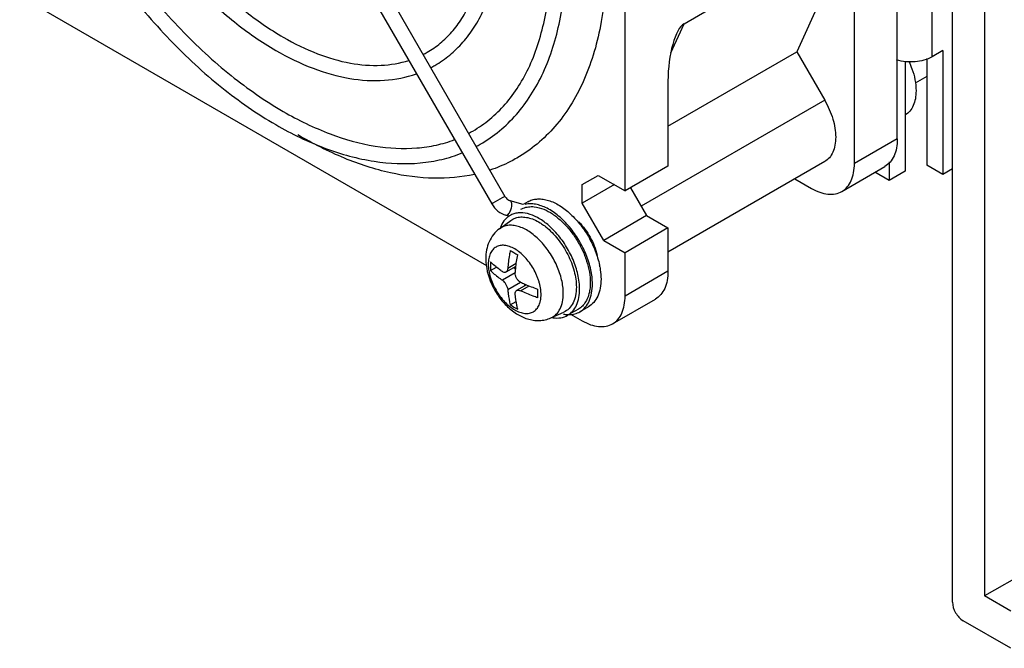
# Model space of a CAD drawing. Header units: millimetres. Extents: x 59 to 456, y 172 to 546.
# Tile 4 of 14: x 145 to 210, y 177 to 219. Entities that reach past the tile are written whole.
import ezdxf

# ---------------------------------------------------------------- set-up
doc = ezdxf.new("R2010")
doc.units = ezdxf.units.MM
doc.header["$LTSCALE"] = 46.725481
doc.layers.get('0').update_dxf_attribs({"linetype": 'CONTINUOUS'})

msp = doc.modelspace()

# ---------------------------------------------------------------- linework, layer by layer
at = {"color": 7, "linetype": 'Continuous'}
for p, q in [((445.869, 317.618), (208.565, 180.611)), ((184.841, 207.331), (184.841, 243.257)), ((202.802, 210.76), (202.802, 234.561)), ((205.1, 216.169), (205.1, 233.235)), ((208.565, 232.239), (208.565, 180.611)), ((162.763, 231.466), (176.908, 206.965)), ((206.443, 180.203), (206.443, 231.642)), ((161.897, 230.966), (176.042, 206.465)), ((188.73, 218.353), (199.973, 224.844)), ((199.973, 224.844), (196.167, 216.495)), ((199.973, 209.127), (199.973, 224.844)), ((144.889, 220.19), (175.69, 202.408)), ((187.855, 216.434), (188.73, 218.353)), ((187.67, 211.589), (196.167, 216.495)), ((196.167, 216.495), (198.011, 213.301)), ((205.807, 216.577), (205.1, 216.169)), ((205.807, 216.577), (205.807, 208.412)), ((203.332, 215.857), (203.332, 208.616)), ((204.746, 216.065), (204.746, 209.025)), ((187.67, 214.557), (187.67, 208.964)), ((204.746, 214.88), (203.979, 214.437)), ((198.011, 213.301), (185.902, 206.31)), ((202.802, 210.76), (199.973, 209.127)), ((198.011, 209.26), (187.67, 203.289)), ((202.271, 209.238), (202.271, 208.004)), ((187.67, 208.964), (184.841, 207.331)), ((199.145, 207.296), (201.973, 208.929)), ((203.332, 208.616), (202.271, 208.004)), ((205.807, 208.412), (204.746, 209.025)), ((206.443, 208.78), (205.807, 208.412)), ((182.013, 207.739), (183.073, 208.351)), ((183.073, 208.351), (184.841, 207.331)), ((196.048, 208.127), (197.145, 207.494)), ((202.271, 208.004), (201.321, 208.552)), ((182.013, 206.514), (182.013, 207.739)), ((184.134, 207.739), (182.013, 206.514)), ((185.195, 207.535), (186.255, 205.698)), ((176.725, 206.859), (176.122, 206.511)), ((176.908, 206.965), (176.725, 206.859)), ((178.115, 206.433), (177.247, 206.679)), ((176.122, 206.511), (176.042, 206.465)), ((178.422, 206.61), (178.115, 206.433)), ((183.427, 204.065), (182.013, 206.514)), ((176.554, 204.834), (177.294, 205.374)), ((176.975, 205.716), (177.075, 205.735)), ((177.18, 205.658), (176.975, 205.716)), ((186.255, 205.698), (183.427, 204.065)), ((186.255, 205.698), (187.67, 204.881)), ((187.67, 204.881), (184.841, 203.248)), ((187.67, 204.881), (187.67, 202.023)), ((183.427, 204.065), (184.841, 203.248)), ((184.841, 200.39), (184.841, 203.248)), ((175.953, 202.076), (176.346, 202.303)), ((177.635, 202.348), (176.979, 201.969)), ((177.66, 202.531), (177.096, 202.206)), ((177.492, 202.265), (177.618, 202.193)), ((177.591, 201.92), (176.743, 201.43)), ((187.67, 202.023), (184.841, 200.39)), ((177.096, 200.818), (177.945, 201.308)), ((178.337, 201.132), (177.681, 200.753)), ((177.945, 200.736), (178.507, 201.061)), ((178.194, 201.193), (178.194, 201.049)), ((184.013, 198.559), (186.841, 200.192)), ((177.261, 199.811), (177.654, 200.037)), ((181.756, 199.528), (181.049, 199.12)), ((182.422, 199.682), (181.856, 199.355)), ((179.95, 198.953), (180.787, 199.323)), ((181.245, 199.201), (182.013, 198.757)), ((210.297, 179.611), (208.565, 180.611)), ((210.297, 177.161), (207.15, 178.978))]:
    msp.add_line(p, q, dxfattribs=at)
for centre, radius, start, end in [((168.706, 221.806), 6.163, 297.0588, 299.99808), ((168.704, 221.808), 7.165, 297.45132, 299.99887), ((170.709, 218.335), 8.155, 297.7776, 299.99897), ((170.707, 218.339), 9.159, 298.00939, 299.9993), ((177.883, 204.604), 1.268, 119.99549, 123.68443), ((181.66, 210.452), 8.309, 238.02954, 241.97159), ((184.466, 202.357), 8.518, 178.04362, 179.98555), ((183.97, 202.359), 8.022, 179.99488, 182.01588), ((178.051, 201.37), 5.209, 10.54577, 11.68787), ((187.494, 200.562), 8.435, 178.03403, 179.99513), ((187, 200.561), 7.941, 179.9845, 182.02627), ((181.578, 206.716), 8.144, 237.9896, 242.01152), ((180.385, 200.987), 2.046, 258.69008, 261.70161)]:
    msp.add_arc(centre, radius, start, end, dxfattribs=at)
msp.add_ellipse((188.73, 215.169), major_axis=(0.223, 3.242), ratio=0.319883, start_param=0.212034, end_param=1.78283, dxfattribs=at)
for points, knots in [([(175.287, 210.407), (175.73, 210.662), (176.581, 211.254), (177.706, 212.352), (178.674, 213.649), (179.769, 215.666), (180.681, 218.641), (181.038, 222.624), (180.699, 226.977), (179.683, 231.552), (178.029, 236.19), (176.549, 239.2), (175.718, 240.677)], [0, 0, 0, 0, 0.04644, 0.093609, 0.142188, 0.192759, 0.301398, 0.421794, 0.553944, 0.696266, 0.846079, 1, 1, 1, 1]), ([(174.787, 211.273), (175.185, 211.503), (175.953, 212.038), (176.972, 213.036), (177.853, 214.226), (178.588, 215.596), (179.171, 217.134), (179.753, 219.459), (180.033, 222.716), (179.695, 226.901), (178.704, 231.325), (177.096, 235.821), (175.659, 238.741), (174.852, 240.176)], [0, 0, 0, 0, 0.043868, 0.088712, 0.135321, 0.184406, 0.236446, 0.291738, 0.412349, 0.545947, 0.690531, 0.843092, 1, 1, 1, 1]), ([(172.287, 215.603), (172.631, 215.802), (173.293, 216.261), (174.168, 217.113), (174.921, 218.117), (175.772, 219.677), (176.483, 221.971), (176.768, 225.041), (176.518, 228.393), (175.746, 231.915), (174.485, 235.486), (173.354, 237.805), (172.718, 238.944)], [0, 0, 0, 0, 0.046831, 0.094352, 0.143228, 0.19402, 0.30286, 0.423179, 0.555057, 0.697007, 0.846426, 1, 1, 1, 1]), ([(171.787, 216.469), (172.087, 216.642), (172.666, 217.045), (173.434, 217.798), (174.1, 218.695), (174.658, 219.731), (175.101, 220.896), (175.546, 222.659), (175.764, 225.134), (175.513, 228.318), (174.767, 231.688), (173.551, 235.118), (172.463, 237.348), (171.851, 238.444)], [0, 0, 0, 0, 0.043489, 0.087992, 0.134306, 0.183163, 0.235043, 0.29024, 0.410833, 0.544597, 0.689498, 0.842511, 1, 1, 1, 1]), ([(151.859, 226.898), (152.514, 225.799), (153.927, 223.699), (156.336, 220.865), (158.942, 218.46), (160.83, 217.146), (161.787, 216.593)], [0, 0, 0, 0, 0.265657, 0.52438, 0.77062, 1, 1, 1, 1]), ([(152.725, 227.398), (153.36, 226.335), (154.727, 224.303), (157.054, 221.565), (159.56, 219.251), (161.372, 217.988), (162.287, 217.459)], [0, 0, 0, 0, 0.266862, 0.526327, 0.772378, 1, 1, 1, 1]), ([(149.724, 225.666), (150.555, 224.264), (152.346, 221.585), (155.4, 217.975), (158.696, 214.921), (161.081, 213.256), (162.287, 212.56)], [0, 0, 0, 0, 0.266674, 0.5261, 0.772217, 1, 1, 1, 1]), ([(148.857, 225.168), (149.708, 223.73), (151.545, 220.982), (154.682, 217.275), (158.077, 214.132), (160.54, 212.414), (161.787, 211.694)], [0, 0, 0, 0, 0.265751, 0.524605, 0.770866, 1, 1, 1, 1]), ([(183.604, 222.538), (183.604, 221.093), (183.435, 218.973), (182.783, 216.308), (182.12, 214.532), (181.275, 212.943), (180.254, 211.556), (179.067, 210.388), (178.168, 209.761), (177.701, 209.491)], [0, 0, 0, 0, 0.289278, 0.422535, 0.548497, 0.667894, 0.781867, 0.891952, 1, 1, 1, 1]), ([(162.287, 217.459), (163.008, 217.043), (164.438, 216.341), (166.622, 215.695), (168.681, 215.524), (169.979, 215.741), (170.569, 215.93)], [0, 0, 0, 0, 0.28888, 0.549985, 0.785079, 1, 1, 1, 1]), ([(161.787, 216.593), (162.576, 216.138), (164.152, 215.369), (166.582, 214.673), (168.916, 214.519), (170.395, 214.806), (171.072, 215.045)], [0, 0, 0, 0, 0.282047, 0.540365, 0.777693, 1, 1, 1, 1]), ([(205.1, 216.169), (204.765, 215.976), (203.964, 215.774), (203.15, 215.844), (202.756, 215.963)], [0, 0, 0, 0, 0.484065, 1, 1, 1, 1]), ([(203.571, 215.865), (203.646, 215.703), (203.897, 215.084), (204.039, 214.413), (204.039, 213.924)], [0, 0, 0, 0, 0.267205, 1, 1, 1, 1]), ([(204.039, 213.924), (204.039, 213.749), (204.013, 213.417), (203.881, 212.96), (203.659, 212.587), (203.45, 212.404), (203.338, 212.336)], [0, 0, 0, 0, 0.289168, 0.548762, 0.782261, 1, 1, 1, 1]), ([(198.011, 213.301), (198.236, 212.912), (198.584, 212.123), (198.736, 211.267), (198.736, 210.862)], [0, 0, 0, 0, 0.525562, 1, 1, 1, 1]), ([(162.287, 212.56), (163.273, 211.991), (165.23, 211.038), (168.218, 210.192), (170.621, 210.056), (172.379, 210.314), (173.197, 210.556), (173.587, 210.704)], [0, 0, 0, 0, 0.289273, 0.549953, 0.78436, 0.893921, 1, 1, 1, 1]), ([(161.787, 211.694), (162.839, 211.087), (164.939, 210.068), (168.172, 209.174), (170.799, 209.054), (172.742, 209.367), (173.652, 209.652), (174.087, 209.826)], [0, 0, 0, 0, 0.283569, 0.542005, 0.778363, 0.890519, 1, 1, 1, 1]), ([(174.912, 208.415), (174.037, 208.222), (172.158, 208.056), (169.242, 208.445), (166.205, 209.438), (164.227, 210.444), (163.234, 211.029)], [0, 0, 0, 0, 0.219917, 0.457621, 0.717201, 1, 1, 1, 1]), ([(198.736, 210.862), (198.736, 210.684), (198.709, 210.347), (198.572, 209.884), (198.342, 209.508), (198.126, 209.326), (198.011, 209.26)], [0, 0, 0, 0, 0.289758, 0.549078, 0.782223, 1, 1, 1, 1]), ([(202.802, 210.76), (202.802, 210.557), (202.771, 210.172), (202.615, 209.642), (202.352, 209.212), (202.105, 209.005), (201.973, 208.929)], [0, 0, 0, 0, 0.289776, 0.54907, 0.782226, 1, 1, 1, 1]), ([(177.701, 209.491), (177.56, 209.409), (176.983, 209.096), (176.374, 208.843), (175.907, 208.688)], [0, 0, 0, 0, 0.249066, 1, 1, 1, 1]), ([(199.145, 207.296), (199.277, 207.372), (199.524, 207.579), (199.786, 208.009), (199.943, 208.539), (199.973, 208.924), (199.973, 209.127)], [0, 0, 0, 0, 0.217774, 0.45093, 0.710224, 1, 1, 1, 1]), ([(197.145, 207.494), (197.32, 207.392), (197.669, 207.226), (198.206, 207.097), (198.71, 207.109), (199.013, 207.219), (199.145, 207.296)], [0, 0, 0, 0, 0.289775, 0.549069, 0.782225, 1, 1, 1, 1]), ([(176.908, 206.965), (176.93, 206.928), (177.015, 206.806), (177.144, 206.708), (177.247, 206.679)], [0, 0, 0, 0, 0.283596, 1, 1, 1, 1]), ([(177.132, 205.779), (177.161, 205.807), (177.215, 205.878), (177.28, 206.002), (177.329, 206.144), (177.359, 206.29), (177.367, 206.428), (177.352, 206.546), (177.316, 206.635), (177.27, 206.672), (177.247, 206.679)], [0, 0, 0, 0, 0.122229, 0.265403, 0.419773, 0.573544, 0.715056, 0.834735, 0.927881, 1, 1, 1, 1]), ([(178.422, 206.61), (178.509, 206.661), (178.699, 206.743), (179.012, 206.802), (179.347, 206.798), (179.834, 206.705), (180.467, 206.422), (181.19, 205.883), (181.862, 205.168), (182.44, 204.321), (182.886, 203.398), (183.085, 202.748), (183.152, 202.425)], [0, 0, 0, 0, 0.042935, 0.087281, 0.134232, 0.184639, 0.297166, 0.425324, 0.565642, 0.712554, 0.859521, 1, 1, 1, 1]), ([(176.042, 206.465), (176.145, 206.287), (176.413, 205.968), (176.782, 205.771), (176.975, 205.716)], [0, 0, 0, 0, 0.506707, 1, 1, 1, 1]), ([(177.956, 206.11), (178.057, 206.168), (178.28, 206.259), (178.519, 206.287), (178.641, 206.288)], [0, 0, 0, 0, 0.488461, 1, 1, 1, 1]), ([(182.684, 201.186), (182.684, 201.501), (182.604, 202.16), (182.297, 203.135), (181.82, 204.089), (181.206, 204.955), (180.497, 205.67), (179.845, 206.117), (179.32, 206.346), (178.947, 206.448), (178.59, 206.482), (178.36, 206.459), (178.252, 206.435)], [0, 0, 0, 0, 0.124827, 0.261702, 0.404709, 0.546949, 0.681635, 0.803209, 0.858115, 0.908936, 0.955993, 1, 1, 1, 1]), ([(178.641, 206.288), (178.708, 206.289), (178.992, 206.274), (179.271, 206.195), (179.472, 206.112)], [0, 0, 0, 0, 0.233664, 1, 1, 1, 1]), ([(179.472, 206.112), (179.673, 206.029), (180.077, 205.808), (180.637, 205.361), (181.163, 204.802), (181.631, 204.156), (182.02, 203.45), (182.312, 202.715), (182.496, 201.986), (182.543, 201.501), (182.543, 201.268)], [0, 0, 0, 0, 0.108411, 0.228073, 0.356529, 0.490334, 0.625513, 0.757969, 0.883851, 1, 1, 1, 1]), ([(177.18, 205.659), (177.052, 205.574), (176.818, 205.347), (176.671, 205.058), (176.613, 204.902)], [0, 0, 0, 0, 0.478991, 1, 1, 1, 1]), ([(177.075, 205.735), (177.08, 205.737), (177.101, 205.75), (177.119, 205.766), (177.132, 205.779)], [0, 0, 0, 0, 0.231303, 1, 1, 1, 1]), ([(179.732, 205.103), (179.524, 205.277), (179.105, 205.571), (178.438, 205.848), (177.89, 205.903), (177.502, 205.824), (177.329, 205.748), (177.249, 205.702)], [0, 0, 0, 0, 0.300072, 0.563921, 0.792711, 0.897907, 1, 1, 1, 1]), ([(177.294, 205.374), (177.383, 205.439), (177.516, 205.51), (177.658, 205.553), (177.694, 205.563)], [0, 0, 0, 0, 0.746797, 1, 1, 1, 1]), ([(177.694, 205.563), (177.807, 205.593), (178.053, 205.621), (178.437, 205.573), (178.838, 205.439), (179.098, 205.302), (179.228, 205.222)], [0, 0, 0, 0, 0.218146, 0.454857, 0.714985, 1, 1, 1, 1]), ([(176.554, 204.834), (176.404, 204.724), (176.132, 204.46), (175.844, 203.972), (175.68, 203.429), (175.648, 203.051), (175.648, 202.861)], [0, 0, 0, 0, 0.249, 0.497439, 0.746697, 1, 1, 1, 1]), ([(180.763, 200.565), (180.763, 200.864), (180.677, 201.493), (180.358, 202.413), (179.869, 203.295), (179.25, 204.062), (178.554, 204.65), (177.928, 204.963), (177.445, 205.063), (177.115, 205.063), (176.813, 204.99), (176.634, 204.892), (176.554, 204.834)], [0, 0, 0, 0, 0.129945, 0.273066, 0.421499, 0.566347, 0.699395, 0.81497, 0.865929, 0.91288, 0.957007, 1, 1, 1, 1]), ([(179.228, 205.222), (179.26, 205.202), (179.389, 205.12), (179.514, 205.029), (179.605, 204.957)], [0, 0, 0, 0, 0.243659, 1, 1, 1, 1]), ([(179.605, 204.957), (179.901, 204.722), (180.449, 204.156), (181.084, 203.162), (181.506, 202.086), (181.624, 201.337), (181.624, 200.982)], [0, 0, 0, 0, 0.247733, 0.510406, 0.767525, 1, 1, 1, 1]), ([(181.772, 201.567), (181.715, 201.899), (181.526, 202.57), (181.075, 203.521), (180.477, 204.388), (179.991, 204.887), (179.732, 205.103)], [0, 0, 0, 0, 0.243271, 0.49995, 0.756657, 1, 1, 1, 1]), ([(181.779, 205.285), (182.076, 204.984), (182.58, 204.296), (182.897, 203.503), (182.992, 203.094)], [0, 0, 0, 0, 0.501912, 1, 1, 1, 1]), ([(179.295, 200.485), (179.295, 200.518), (179.294, 200.585), (179.285, 200.687), (179.275, 200.791), (179.264, 200.897), (179.243, 201.003), (179.211, 201.149), (179.164, 201.332), (179.091, 201.552), (178.974, 201.847), (178.723, 202.343), (178.35, 202.853), (177.909, 203.266), (177.571, 203.503), (177.231, 203.665), (176.901, 203.745), (176.59, 203.737), (176.314, 203.637), (176.089, 203.448), (175.927, 203.184), (175.831, 202.858), (175.812, 202.62), (175.812, 202.495)], [0, 0, 0, 0, 0.016086, 0.032639, 0.049456, 0.066531, 0.084079, 0.101961, 0.138416, 0.17585, 0.214009, 0.29156, 0.444515, 0.516398, 0.583032, 0.643463, 0.697524, 0.746145, 0.791546, 0.836942, 0.885547, 0.939589, 1, 1, 1, 1]), ([(177.261, 203.403), (177.241, 203.302), (177.17, 202.905), (177.12, 202.505), (177.096, 202.206)], [0, 0, 0, 0, 0.255729, 1, 1, 1, 1]), ([(175.648, 202.861), (175.648, 202.295), (175.867, 201.429), (176.429, 200.421), (176.983, 199.745), (177.637, 199.207), (178.259, 198.907), (178.782, 198.789), (179.18, 198.766), (179.575, 198.816), (179.829, 198.899), (179.95, 198.953)], [0, 0, 0, 0, 0.253356, 0.385904, 0.516632, 0.642312, 0.762853, 0.822195, 0.881378, 0.940594, 1, 1, 1, 1]), ([(177.591, 201.92), (177.599, 202.018), (177.637, 202.419), (177.698, 202.818), (177.756, 203.117)], [0, 0, 0, 0, 0.244202, 1, 1, 1, 1]), ([(175.812, 202.495), (175.812, 202.21), (175.919, 201.607), (176.292, 200.762), (176.758, 200.125), (177.2, 199.712), (177.538, 199.475), (177.878, 199.314), (178.208, 199.235), (178.518, 199.243), (178.794, 199.343), (179.018, 199.532), (179.15, 199.748), (179.212, 199.92), (179.244, 200.027), (179.264, 200.112), (179.275, 200.202), (179.285, 200.294), (179.294, 200.388), (179.295, 200.452), (179.295, 200.485)], [0, 0, 0, 0, 0.13824, 0.291384, 0.44451, 0.516425, 0.583064, 0.64348, 0.697514, 0.746108, 0.791491, 0.836871, 0.885465, 0.911767, 0.925449, 0.939513, 0.954113, 0.969065, 0.984283, 1, 1, 1, 1]), ([(176.743, 202.002), (176.671, 202.052), (176.395, 202.252), (176.134, 202.472), (175.953, 202.648)], [0, 0, 0, 0, 0.258188, 1, 1, 1, 1]), ([(175.953, 202.076), (176.012, 202.019), (176.262, 201.788), (176.531, 201.578), (176.743, 201.43)], [0, 0, 0, 0, 0.242034, 1, 1, 1, 1]), ([(177.096, 202.206), (177.092, 202.156), (177.074, 202.065), (177.014, 201.989), (176.979, 201.969)], [0, 0, 0, 0, 0.555469, 1, 1, 1, 1]), ([(183.172, 202.323), (183.184, 202.254), (183.229, 201.986), (183.25, 201.714), (183.25, 201.513)], [0, 0, 0, 0, 0.259628, 1, 1, 1, 1]), ([(176.979, 201.969), (176.963, 201.96), (176.926, 201.946), (176.841, 201.946), (176.78, 201.976), (176.743, 202.002)], [0, 0, 0, 0, 0.224518, 0.458155, 1, 1, 1, 1]), ([(176.743, 201.43), (176.789, 201.398), (176.877, 201.313), (176.984, 201.161), (177.062, 200.993), (177.091, 200.874), (177.096, 200.818)], [0, 0, 0, 0, 0.234391, 0.500047, 0.765681, 1, 1, 1, 1]), ([(177.945, 201.308), (177.891, 201.333), (177.789, 201.408), (177.674, 201.559), (177.6, 201.735), (177.587, 201.861), (177.591, 201.92)], [0, 0, 0, 0, 0.239885, 0.500046, 0.760187, 1, 1, 1, 1]), ([(181.836, 200.86), (181.836, 200.917), (181.83, 201.154), (181.803, 201.39), (181.772, 201.567)], [0, 0, 0, 0, 0.240796, 1, 1, 1, 1]), ([(183.25, 201.513), (183.25, 201.31), (183.22, 200.925), (183.063, 200.395), (182.801, 199.966), (182.554, 199.758), (182.422, 199.682)], [0, 0, 0, 0, 0.289806, 0.549048, 0.78223, 1, 1, 1, 1]), ([(187.67, 202.023), (187.67, 201.821), (187.639, 201.435), (187.483, 200.906), (187.22, 200.476), (186.973, 200.268), (186.841, 200.192)], [0, 0, 0, 0, 0.289776, 0.54907, 0.782226, 1, 1, 1, 1]), ([(177.096, 200.818), (177.104, 200.73), (177.139, 200.392), (177.2, 200.056), (177.261, 199.811)], [0, 0, 0, 0, 0.258188, 1, 1, 1, 1]), ([(177.681, 200.753), (177.716, 200.773), (177.812, 200.788), (177.899, 200.758), (177.945, 200.736)], [0, 0, 0, 0, 0.444592, 1, 1, 1, 1]), ([(177.945, 201.308), (178.034, 201.265), (178.4, 201.097), (178.776, 200.951), (179.064, 200.852)], [0, 0, 0, 0, 0.244206, 1, 1, 1, 1]), ([(181.624, 200.982), (181.624, 200.792), (181.593, 200.431), (181.434, 199.94), (181.166, 199.552), (180.918, 199.381), (180.787, 199.323)], [0, 0, 0, 0, 0.291615, 0.550099, 0.78161, 1, 1, 1, 1]), ([(181.049, 199.12), (181.174, 199.193), (181.409, 199.39), (181.658, 199.798), (181.807, 200.301), (181.836, 200.667), (181.836, 200.86)], [0, 0, 0, 0, 0.217768, 0.450949, 0.710192, 1, 1, 1, 1]), ([(181.856, 199.355), (181.988, 199.431), (182.235, 199.639), (182.498, 200.069), (182.654, 200.598), (182.684, 200.984), (182.684, 201.186)], [0, 0, 0, 0, 0.217768, 0.450949, 0.710192, 1, 1, 1, 1]), ([(182.543, 201.268), (182.543, 201.222), (182.54, 201.045), (182.522, 200.868), (182.5, 200.738)], [0, 0, 0, 0, 0.258951, 1, 1, 1, 1]), ([(177.591, 200.532), (177.587, 200.577), (177.592, 200.645), (177.635, 200.718), (177.665, 200.744), (177.681, 200.753)], [0, 0, 0, 0, 0.541901, 0.775511, 1, 1, 1, 1]), ([(177.756, 199.525), (177.736, 199.605), (177.661, 199.937), (177.613, 200.275), (177.591, 200.532)], [0, 0, 0, 0, 0.242034, 1, 1, 1, 1]), ([(179.064, 200.28), (178.967, 200.314), (178.587, 200.45), (178.215, 200.607), (177.945, 200.736)], [0, 0, 0, 0, 0.255731, 1, 1, 1, 1]), ([(179.95, 198.953), (180.077, 199.009), (180.318, 199.175), (180.579, 199.552), (180.733, 200.029), (180.763, 200.38), (180.763, 200.565)], [0, 0, 0, 0, 0.218391, 0.449903, 0.708385, 1, 1, 1, 1]), ([(182.5, 200.738), (182.477, 200.604), (182.412, 200.35), (182.252, 200.006), (182.035, 199.725), (181.852, 199.584), (181.756, 199.528)], [0, 0, 0, 0, 0.278571, 0.534254, 0.772088, 1, 1, 1, 1]), ([(184.013, 198.559), (184.145, 198.635), (184.392, 198.843), (184.654, 199.273), (184.81, 199.802), (184.841, 200.188), (184.841, 200.39)], [0, 0, 0, 0, 0.217774, 0.45093, 0.710224, 1, 1, 1, 1]), ([(180.09, 198.962), (180.259, 198.937), (180.594, 198.931), (180.912, 199.041), (181.049, 199.12)], [0, 0, 0, 0, 0.519829, 1, 1, 1, 1]), ([(180.784, 199.198), (180.815, 199.193), (180.935, 199.175), (181.056, 199.167), (181.146, 199.168)], [0, 0, 0, 0, 0.257308, 1, 1, 1, 1]), ([(181.146, 199.168), (181.272, 199.17), (181.52, 199.201), (181.752, 199.295), (181.856, 199.355)], [0, 0, 0, 0, 0.511238, 1, 1, 1, 1]), ([(182.013, 198.757), (182.188, 198.656), (182.537, 198.49), (183.074, 198.36), (183.578, 198.373), (183.881, 198.483), (184.013, 198.559)], [0, 0, 0, 0, 0.289775, 0.549069, 0.782225, 1, 1, 1, 1]), ([(206.443, 180.203), (206.443, 179.96), (206.609, 179.482), (206.941, 179.099), (207.15, 178.978)], [0, 0, 0, 0, 0.500001, 1, 1, 1, 1])]:
    msp.add_open_spline(points, degree=3, knots=knots, dxfattribs=at)

doc.saveas('drawing.dxf')
